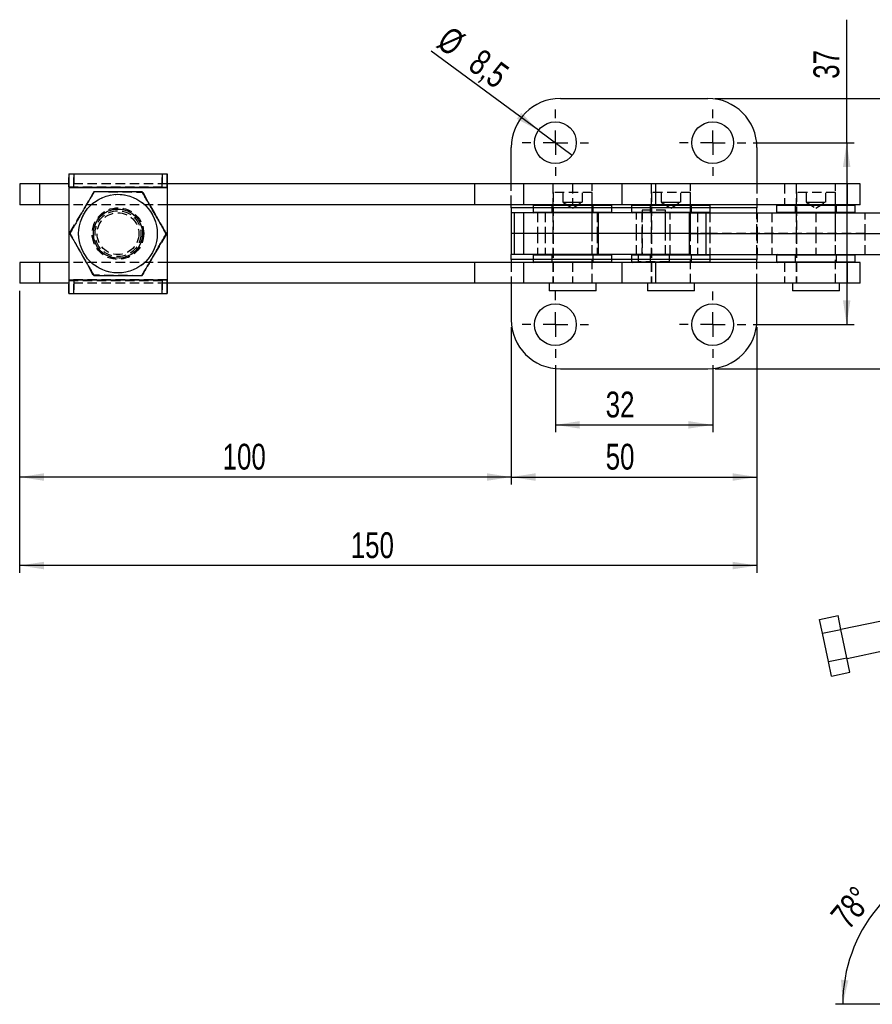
# Model space of a CAD drawing. Extents: x 44 to 619, y 29 to 390.
# Tile 1 of 13: x 84 to 257, y 29 to 230. Entities that reach past the tile are written whole.
import ezdxf

# ---------------------------------------------------------------- set-up
doc = ezdxf.new("R2010")
doc.units = 0
doc.header["$LTSCALE"] = 1.5
doc.linetypes.add('HIDDEN', pattern=[1.905, 1.27, -0.635])
doc.layers.get('0').update_dxf_attribs({"linetype": 'CONTINUOUS'})
doc.styles.add('SLDTEXTSTYLE0', font='TXT', dxfattribs={"width": 0.75})
doc.dimstyles.new('SLDDIMSTYLE2', dxfattribs={"dimtxt": 5.25, "dimasz": 4.953, "dimexe": 0, "dimexo": 0.0625, "dimgap": 1.3125, "dimtad": 1, "dimdec": 0, "dimrnd": 1e-09, "dimzin": 12, "dimtxsty": 'SLDTEXTSTYLE0', "dimsah": 1, "dimcen": 0.09, "dimazin": 3, "dimtfac": 1, "dimtofl": 0, "dimtmove": 0, "dimatfit": 3, "dimtolj": 1, "dimtzin": 12})
doc.dimstyles.new('SLDDIMSTYLE3', dxfattribs={"dimtxt": 5.25, "dimasz": 4.953, "dimexe": 0, "dimexo": 0.0625, "dimgap": 1.3125, "dimtad": 1, "dimdec": 3, "dimrnd": 1e-09, "dimzin": 12, "dimtxsty": 'SLDTEXTSTYLE0', "dimsah": 1, "dimcen": 0.09, "dimazin": 3, "dimtfac": 1, "dimtdec": 3, "dimtofl": 0, "dimtmove": 0, "dimatfit": 3, "dimtolj": 1, "dimtzin": 12})
doc.dimstyles.new('SLDDIMSTYLE4', dxfattribs={"dimtxt": 5.25, "dimasz": 4.953, "dimexe": 0, "dimexo": 0.0625, "dimgap": 1.3125, "dimtad": 1, "dimrnd": 1e-09, "dimzin": 12, "dimtxsty": 'SLDTEXTSTYLE0', "dimsah": 1, "dimcen": 0.09, "dimazin": 3, "dimtfac": 1, "dimtofl": 0, "dimtmove": 0, "dimatfit": 3, "dimtolj": 1, "dimtzin": 12})
doc.dimstyles.new('SLDDIMSTYLE5', dxfattribs={"dimtxt": 5.25, "dimasz": 4.953, "dimexe": 0, "dimexo": 0.0625, "dimgap": 1.3125, "dimtad": 1, "dimdec": 3, "dimrnd": 1e-09, "dimzin": 12, "dimtxsty": 'SLDTEXTSTYLE0', "dimblk1": 'NONE', "dimsah": 1, "dimcen": 0, "dimazin": 3, "dimtfac": 1, "dimtdec": 3, "dimtmove": 0, "dimatfit": 3, "dimtolj": 1, "dimtzin": 12})
doc.dimstyles.new('SLDDIMSTYLE6', dxfattribs={"dimtxt": 5.25, "dimasz": 4.953, "dimexe": 0, "dimexo": 0.0625, "dimgap": 1.3125, "dimtad": 1, "dimdec": 4, "dimlfac": 2.5, "dimzin": 12, "dimtxsty": 'SLDTEXTSTYLE0', "dimsah": 1, "dimcen": 0.09, "dimazin": 3, "dimtfac": 1, "dimtdec": 0, "dimtofl": 0, "dimtmove": 0, "dimatfit": 3, "dimtolj": 1, "dimtzin": 12})

# ---------------------------------------------------------------- blocks, each defined once
blk = doc.blocks.new('_D_3')
at = {"color": 179, "linetype": 'CONTINUOUS'}
for p, q in [((192.98, 159.3), (192.98, 145.66)), ((224.98, 159.3), (224.98, 145.66)), ((192.98, 147.16), (224.98, 147.16))]:
    blk.add_line(p, q, dxfattribs=at)
for points in [[(192.98, 147.16), (197.94, 146.4), (197.94, 147.93)], [(224.98, 147.16), (220.03, 147.93), (220.03, 146.4)]]:
    blk.add_solid(points, dxfattribs=at)
at = {"color": 179, "linetype": 'CONTINUOUS', "insert": (203.21, 153.93, -11.2), "char_height": 5.25, "attachment_point": 1, "style": 'SLDTEXTSTYLE0'}
blk.add_mtext('32', dxfattribs=at)
blk = doc.blocks.new('_D_4')
at = {"color": 179, "linetype": 'CONTINUOUS'}
for p, q in [((183.98, 167.05), (183.98, 135.05)), ((233.98, 167.05), (233.98, 135.05)), ((183.98, 136.55), (233.98, 136.55))]:
    blk.add_line(p, q, dxfattribs=at)
for points in [[(183.98, 136.55), (188.94, 135.79), (188.94, 137.32)], [(233.98, 136.55), (229.03, 137.32), (229.03, 135.79)]]:
    blk.add_solid(points, dxfattribs=at)
at = {"color": 179, "linetype": 'CONTINUOUS', "insert": (203.21, 143.32, -11.2), "char_height": 5.25, "attachment_point": 1, "style": 'SLDTEXTSTYLE0'}
blk.add_mtext('50', dxfattribs=at)
blk = doc.blocks.new('_D_5')
at = {"color": 179, "linetype": 'CONTINUOUS'}
for p, q in [((83.98, 174.45), (83.98, 117.05)), ((233.98, 167.05), (233.98, 117.05)), ((233.98, 118.55), (83.98, 118.55))]:
    blk.add_line(p, q, dxfattribs=at)
for points in [[(83.98, 118.55), (88.94, 117.79), (88.94, 119.32)], [(233.98, 118.55), (229.03, 119.32), (229.03, 117.79)]]:
    blk.add_solid(points, dxfattribs=at)
at = {"color": 179, "linetype": 'CONTINUOUS', "insert": (151.34, 125.32, -11.2), "char_height": 5.25, "attachment_point": 1, "style": 'SLDTEXTSTYLE0'}
blk.add_mtext('150', dxfattribs=at)
blk = doc.blocks.new('_D_6')
at = {"color": 179, "linetype": 'CONTINUOUS'}
for p, q in [((83.98, 174.45), (83.98, 135.05)), ((183.98, 167.05), (183.98, 135.05)), ((183.98, 136.55), (83.98, 136.55))]:
    blk.add_line(p, q, dxfattribs=at)
for points in [[(83.98, 136.55), (88.94, 135.79), (88.94, 137.32)], [(183.98, 136.55), (179.03, 137.32), (179.03, 135.79)]]:
    blk.add_solid(points, dxfattribs=at)
at = {"color": 179, "linetype": 'CONTINUOUS', "insert": (125.28, 143.32, -11.2), "char_height": 5.25, "attachment_point": 1, "style": 'SLDTEXTSTYLE0'}
blk.add_mtext('100', dxfattribs=at)
blk = doc.blocks.new('_D_7')
at = {"color": 179, "linetype": 'CONTINUOUS'}
for p, q in [((266.23, 213.55), (266.23, 229.57)), ((225.48, 213.55), (267.73, 213.55)), ((266.23, 213.55), (266.23, 158.55)), ((225.48, 158.55), (267.73, 158.55))]:
    blk.add_line(p, q, dxfattribs=at)
for points in [[(266.23, 213.55), (265.47, 208.6), (266.99, 208.6)], [(266.23, 158.55), (266.99, 163.51), (265.47, 163.51)]]:
    blk.add_solid(points, dxfattribs=at)
at = {"color": 179, "linetype": 'CONTINUOUS', "insert": (259.46, 217.54, -11.2), "char_height": 5.25, "attachment_point": 1, "rotation": 90, "style": 'SLDTEXTSTYLE0'}
blk.add_mtext('55', dxfattribs=at)
blk = doc.blocks.new('_D_8')
at = {"color": 179, "linetype": 'CONTINUOUS'}
for p, q in [((252.24, 204.55), (252.24, 229.57)), ((233.23, 204.55), (253.74, 204.55)), ((252.24, 204.55), (252.24, 167.55)), ((233.23, 167.55), (253.74, 167.55))]:
    blk.add_line(p, q, dxfattribs=at)
for points in [[(252.24, 204.55), (251.48, 199.6), (253, 199.6)], [(252.24, 167.55), (253, 172.51), (251.48, 172.51)]]:
    blk.add_solid(points, dxfattribs=at)
at = {"color": 179, "linetype": 'CONTINUOUS', "insert": (245.47, 217.54, -11.2), "char_height": 5.25, "attachment_point": 1, "rotation": 90, "style": 'SLDTEXTSTYLE0'}
blk.add_mtext('37', dxfattribs=at)
blk = doc.blocks.new('_D_9')
at = {"color": 179, "linetype": 'CONTINUOUS'}
for q in [(167.68, 223.14), (196.41, 202.04)]:
    blk.add_line((189.56, 207.07), q, dxfattribs=at)
blk.add_solid([(189.56, 207.07), (186.02, 210.62), (185.12, 209.39)], dxfattribs=at)
at = {"color": 179, "linetype": 'CONTINUOUS', "char_height": 5.25, "attachment_point": 1, "rotation": 323.6991, "style": 'SLDTEXTSTYLE0'}
for s, insert in [('%%c', (171.64, 228.53, -11.2)), ('8,5', (178.07, 223.91, -11.2))]:
    blk.add_mtext(s, dxfattribs=dict(at, insert=insert))
blk = doc.blocks.new('_NONE')
blk = doc.blocks.new('SW_CENTERMARKSYMBOL_5')
at = {"color": 0, "linetype": 'CONTINUOUS'}
for p, q in [((0, 5), (0, 6.75)), ((0, 0), (0, 2.5)), ((-5, 0), (-6.75, 0)), ((0, 0), (-2.5, 0)), ((0, 0), (0, -2.5)), ((0, 0), (2.5, 0)), ((5, 0), (6.75, 0)), ((0, -5), (0, -6.75))]:
    blk.add_line(p, q, dxfattribs=at)
blk = doc.blocks.new('SW_CENTERMARKSYMBOL_6')
at = {"color": 0, "linetype": 'CONTINUOUS'}
for p, q in [((0, 5), (0, 6.75)), ((0, 0), (0, 2.5)), ((-5, 0), (-6.75, 0)), ((0, 0), (-2.5, 0)), ((0, 0), (0, -2.5)), ((0, 0), (2.5, 0)), ((5, 0), (6.75, 0)), ((0, -5), (0, -6.75)), ((0, -32), (0, -30.25)), ((0, -37), (0, -34.5)), ((-5, -37), (-6.75, -37)), ((0, -37), (-2.5, -37)), ((0, -37), (0, -39.5)), ((0, -37), (2.5, -37)), ((5, -37), (6.75, -37)), ((0, -42), (0, -43.75))]:
    blk.add_line(p, q, dxfattribs=at)
blk = doc.blocks.new('SW_CENTERMARKSYMBOL_7')
at = {"color": 0, "linetype": 'CONTINUOUS'}
for p, q in [((0, 5), (0, 6.75)), ((0, 0), (0, 2.5)), ((-5, 0), (-6.75, 0)), ((0, 0), (-2.5, 0)), ((0, 0), (0, -2.5)), ((0, 0), (2.5, 0)), ((5, 0), (6.75, 0)), ((0, -5), (0, -6.75))]:
    blk.add_line(p, q, dxfattribs=at)
blk = doc.blocks.new('_D_10')
at = {"color": 179, "linetype": 'CONTINUOUS'}
blk.add_line((274.61, 29.32), (249.94, 29.32), dxfattribs=at)
blk.add_arc((282.18, 29.32), 30.74, 101.8498, 180, dxfattribs=at)
for points in [[(275.87, 59.41), (270.9, 58.74), (271.33, 57.27)], [(251.44, 29.32), (252.59, 34.2), (251.08, 34.32)]]:
    blk.add_solid(points, dxfattribs=at)
at = {"color": 179, "linetype": 'CONTINUOUS', "insert": (248.62, 47.64, 0.06), "char_height": 5.25, "attachment_point": 1, "rotation": 50.1862, "style": 'SLDTEXTSTYLE0'}
blk.add_mtext('78°', dxfattribs=at)

msp = doc.modelspace()

# ---------------------------------------------------------------- linework, layer by layer
at = {"color": 7, "linetype": 'CONTINUOUS'}
for p, q in [((193.984372, 213.55392), (223.984371, 213.55392)), ((183.984371, 196.153659), (183.984371, 203.553921)), ((233.984372, 203.553921), (233.984372, 196.153659)), ((93.98469, 198.20366), (113.984693, 198.20366)), ((113.984753, 198.20366), (113.984693, 198.20366)), ((113.984693, 198.20366), (113.984976, 198.20366)), ((113.984753, 196.153659), (113.984753, 198.20366)), ((113.984976, 198.20366), (113.985036, 198.20366)), ((83.984692, 196.153659), (83.984692, 191.90366)), ((87.984692, 196.153659), (83.984692, 196.153659)), ((87.984692, 196.153659), (87.984692, 191.90366)), ((93.984653, 196.153659), (87.984692, 196.153659)), ((93.984645, 195.45366), (113.984648, 195.45366)), ((93.984645, 195.45366), (93.984645, 176.65366)), ((113.984693, 195.45366), (113.984648, 195.45366)), ((113.984648, 195.45366), (113.984648, 176.65366)), ((176.484689, 196.153659), (113.984693, 196.153659)), ((113.984693, 195.45366), (113.984693, 176.65366)), ((176.484689, 196.153659), (176.484689, 191.90366)), ((186.484533, 196.153659), (176.484689, 196.153659)), ((186.484412, 196.153659), (186.484412, 191.90366)), ((206.484411, 196.153659), (186.484412, 196.153659)), ((206.484411, 196.153659), (206.484411, 191.90366)), ((206.48478, 196.153659), (206.484411, 196.153659)), ((206.48478, 196.153659), (206.48478, 191.90366)), ((206.485018, 196.153659), (206.48478, 196.153659)), ((206.485018, 196.153659), (206.485018, 191.90366)), ((213.323028, 196.153659), (206.485018, 196.153659)), ((213.323028, 196.153659), (213.323028, 191.90366)), ((252.369892, 196.153659), (213.323028, 196.153659)), ((252.369892, 196.153659), (252.369892, 191.90366)), ((254.984372, 196.153659), (252.369892, 196.153659)), ((254.984372, 191.90366), (254.984372, 196.153659)), ((87.984692, 191.90366), (83.984692, 191.90366)), ((93.984645, 191.90366), (87.984692, 191.90366)), ((103.984524, 191.05366), (103.984323, 191.05366)), ((176.484689, 191.90366), (113.984693, 191.90366)), ((113.985036, 191.90366), (113.985036, 180.20366)), ((113.98508, 191.90366), (113.98508, 180.20366)), ((186.484533, 191.90366), (176.484689, 191.90366)), ((183.984371, 191.30366), (183.984371, 191.90366)), ((183.984371, 191.30366), (183.984371, 190.30366)), ((183.984371, 190.30366), (183.984371, 186.05366)), ((184.589746, 190.30366), (183.984371, 190.30366)), ((184.589746, 190.30366), (184.589746, 186.05366)), ((186.501533, 190.30366), (184.589746, 190.30366)), ((206.484411, 191.90366), (186.484412, 191.90366)), ((186.501533, 190.30366), (186.501533, 186.05366)), ((201.662171, 190.30366), (186.501533, 190.30366)), ((188.634411, 191.90366), (188.484412, 191.75366)), ((188.484412, 191.75366), (188.484412, 190.45366)), ((204.484411, 191.75366), (188.484412, 191.75366)), ((188.484412, 190.45366), (188.634411, 190.30366)), ((188.484412, 190.45366), (204.484411, 190.45366)), ((201.662171, 190.30366), (201.662171, 186.05366)), ((220.177102, 190.30366), (201.662171, 190.30366)), ((204.484411, 191.75366), (204.334411, 191.90366)), ((204.334411, 190.30366), (204.484411, 190.45366)), ((204.484874, 191.75366), (204.334874, 191.90366)), ((204.334874, 190.30366), (204.484874, 190.45366)), ((204.484411, 190.45366), (204.484411, 191.75366)), ((204.484874, 190.45366), (204.484874, 191.75366)), ((206.48478, 191.90366), (206.484411, 191.90366)), ((206.485018, 191.90366), (206.48478, 191.90366)), ((213.323028, 191.90366), (206.485018, 191.90366)), ((208.632972, 191.90366), (208.482972, 191.75366)), ((208.482972, 191.75366), (208.482972, 190.45366)), ((224.482971, 191.75366), (208.482972, 191.75366)), ((208.482972, 190.45366), (208.632972, 190.30366)), ((208.482972, 190.45366), (224.482971, 190.45366)), ((252.369892, 191.90366), (213.323028, 191.90366)), ((220.177102, 190.30366), (220.177102, 186.05366)), ((220.177102, 190.30366), (223.599335, 190.30366)), ((223.599335, 190.30366), (223.599335, 186.05366)), ((223.599335, 190.30366), (264.486574, 190.30366)), ((224.482971, 191.75366), (224.332972, 191.90366)), ((224.332972, 190.30366), (224.482971, 190.45366)), ((224.482971, 190.45366), (224.482971, 191.75366)), ((233.984372, 191.90366), (233.984372, 191.30366)), ((233.984372, 190.314428), (233.984372, 191.30366)), ((238.134371, 191.90366), (237.984371, 191.75366)), ((237.984371, 191.75366), (237.984371, 190.45366)), ((253.984373, 191.75366), (237.984371, 191.75366)), ((237.984371, 190.45366), (238.134371, 190.30366)), ((237.984371, 190.45366), (253.984373, 190.45366)), ((254.984372, 191.90366), (252.369892, 191.90366)), ((253.984373, 191.75366), (253.834371, 191.90366)), ((253.834371, 190.30366), (253.984373, 190.45366)), ((253.984373, 190.45366), (253.984373, 191.75366)), ((113.799494, 186.05366), (113.799583, 186.05366)), ((184.589746, 186.05366), (183.984371, 186.05366)), ((183.984371, 186.05366), (183.984371, 181.80366)), ((186.501533, 186.05366), (184.589746, 186.05366)), ((184.589746, 186.05366), (184.589746, 181.80366)), ((186.501533, 186.05366), (186.501533, 181.80366)), ((201.662171, 186.05366), (186.501533, 186.05366)), ((220.177102, 186.05366), (201.662171, 186.05366)), ((201.662171, 186.05366), (201.662171, 181.80366)), ((220.177102, 186.05366), (223.599335, 186.05366)), ((220.177102, 186.05366), (220.177102, 181.80366)), ((223.599335, 186.05366), (264.358554, 186.05366)), ((223.599335, 186.05366), (223.599335, 181.80366)), ((103.984323, 181.05366), (103.984524, 181.05366)), ((184.589746, 181.80366), (183.984371, 181.80366)), ((183.984371, 180.80366), (183.984371, 181.80366)), ((183.984371, 180.80366), (183.984371, 180.20366)), ((186.501533, 181.80366), (184.589746, 181.80366)), ((201.662171, 181.80366), (186.501533, 181.80366)), ((188.634411, 181.80366), (188.484412, 181.65366)), ((188.484412, 181.65366), (188.484412, 180.35366)), ((204.484411, 181.65366), (188.484412, 181.65366)), ((188.484412, 180.35366), (188.634411, 180.20366)), ((188.484412, 180.35366), (204.484411, 180.35366)), ((220.177102, 181.80366), (201.662171, 181.80366)), ((204.484411, 181.65366), (204.334411, 181.80366)), ((204.334411, 180.20366), (204.484411, 180.35366)), ((204.484874, 181.65366), (204.334874, 181.80366)), ((204.334874, 180.20366), (204.484874, 180.35366)), ((204.484411, 180.35366), (204.484411, 181.65366)), ((204.484874, 180.35366), (204.484874, 181.65366)), ((208.632972, 181.80366), (208.482972, 181.65366)), ((208.482972, 181.65366), (208.482972, 180.35366)), ((224.482971, 181.65366), (208.482972, 181.65366)), ((208.482972, 180.35366), (208.632972, 180.20366)), ((208.482972, 180.35366), (224.482971, 180.35366)), ((220.177102, 181.80366), (223.599335, 181.80366)), ((223.599335, 181.80366), (264.484212, 181.80366)), ((224.482971, 181.65366), (224.332972, 181.80366)), ((224.332972, 180.20366), (224.482971, 180.35366)), ((224.482971, 180.35366), (224.482971, 181.65366)), ((233.984372, 181.792892), (233.984372, 180.80366)), ((233.984372, 180.20366), (233.984372, 180.80366)), ((238.134371, 181.80366), (237.984371, 181.65366)), ((237.984371, 181.65366), (237.984371, 180.35366)), ((253.984373, 181.65366), (237.984371, 181.65366)), ((237.984371, 180.35366), (238.134371, 180.20366)), ((237.984371, 180.35366), (253.984373, 180.35366)), ((253.984373, 181.65366), (253.834371, 181.80366)), ((253.834371, 180.20366), (253.984373, 180.35366)), ((253.984373, 180.35366), (253.984373, 181.65366)), ((83.984692, 180.20366), (83.984692, 175.95366)), ((87.984692, 180.20366), (83.984692, 180.20366)), ((87.984692, 180.20366), (87.984692, 175.95366)), ((93.984645, 180.20366), (87.984692, 180.20366)), ((176.484689, 180.20366), (113.984693, 180.20366)), ((176.484689, 180.20366), (176.484689, 175.95366)), ((186.484533, 180.20366), (176.484689, 180.20366)), ((186.484412, 180.20366), (186.484412, 175.95366)), ((206.484411, 180.20366), (186.484412, 180.20366)), ((206.484411, 180.20366), (206.484411, 175.95366)), ((206.48478, 180.20366), (206.484411, 180.20366)), ((206.48478, 180.20366), (206.48478, 175.95366)), ((206.485018, 180.20366), (206.48478, 180.20366)), ((206.485018, 180.20366), (206.485018, 175.95366)), ((213.323028, 180.20366), (206.485018, 180.20366)), ((213.323028, 180.20366), (213.323028, 175.95366)), ((252.369892, 180.20366), (213.323028, 180.20366)), ((252.369892, 180.20366), (252.369892, 175.95366)), ((254.984372, 180.20366), (252.369892, 180.20366)), ((254.984372, 175.95366), (254.984372, 180.20366)), ((93.984645, 176.65366), (113.984648, 176.65366)), ((113.984648, 176.65366), (113.984693, 176.65366)), ((87.984692, 175.95366), (83.984692, 175.95366)), ((93.984653, 175.95366), (87.984692, 175.95366)), ((176.484689, 175.95366), (113.984693, 175.95366)), ((113.984753, 173.90366), (113.984753, 175.95366)), ((186.484533, 175.95366), (176.484689, 175.95366)), ((183.984371, 175.95366), (183.984371, 168.553399)), ((206.484411, 175.95366), (186.484412, 175.95366)), ((191.721911, 175.95366), (191.721911, 174.45366)), ((201.246911, 174.45366), (191.721911, 174.45366)), ((201.246911, 174.45366), (201.246911, 175.95366)), ((201.247374, 174.45366), (201.247374, 175.95366)), ((206.48478, 175.95366), (206.484411, 175.95366)), ((206.485018, 175.95366), (206.48478, 175.95366)), ((213.323028, 175.95366), (206.485018, 175.95366)), ((211.720471, 175.95366), (211.720471, 174.45366)), ((221.245472, 174.45366), (211.720471, 174.45366)), ((252.369892, 175.95366), (213.323028, 175.95366)), ((221.245472, 174.45366), (221.245472, 175.95366)), ((233.984372, 168.553399), (233.984372, 175.95366)), ((241.221871, 175.95366), (241.221871, 174.45366)), ((250.746872, 174.45366), (241.221871, 174.45366)), ((250.746872, 174.45366), (250.746872, 175.95366)), ((254.984372, 175.95366), (252.369892, 175.95366)), ((93.98469, 173.90366), (113.984693, 173.90366)), ((113.984693, 173.90366), (113.984753, 173.90366)), ((113.984976, 173.90366), (113.984753, 173.90366)), ((113.985036, 173.90366), (113.984976, 173.90366)), ((193.984372, 158.553399), (223.984371, 158.553399)), ((246.72282, 107.582772), (250.480988, 108.371301)), ((251.070095, 105.563587), (250.480988, 108.371301)), ((247.311926, 104.775057), (246.72282, 107.582772)), ((259.295084, 107.269427), (251.074091, 105.544521)), ((247.311926, 104.775057), (251.070095, 105.563587)), ((248.521071, 99.012211), (247.311926, 104.775057)), ((252.279239, 99.80074), (251.070095, 105.563587)), ((252.306168, 99.672383), (260.527161, 101.397289)), ((248.521071, 99.012211), (252.279239, 99.80074)), ((249.141108, 96.057078), (248.521071, 99.012211)), ((252.899276, 96.845607), (252.279239, 99.80074)), ((249.141108, 96.057078), (252.899276, 96.845607))]:
    msp.add_line(p, q, dxfattribs=at)
at = {"color": 7, "linetype": 'HIDDEN'}
for p, q in [((93.98469, 195.553659), (93.98469, 198.20366)), ((93.984749, 198.20366), (93.984749, 195.553659)), ((93.984973, 195.553659), (93.984973, 198.20366)), ((93.985032, 198.20366), (93.985032, 195.553659)), ((94.984766, 195.553659), (94.984766, 198.20366)), ((94.98496, 198.20366), (94.98496, 195.553659)), ((112.984766, 198.20366), (112.984766, 195.553659)), ((112.984959, 195.553659), (112.984959, 198.20366)), ((83.985035, 196.153659), (83.985035, 191.90366)), ((87.985035, 196.153659), (87.985035, 191.90366)), ((93.984645, 195.45366), (93.98469, 195.45366)), ((113.984693, 196.153659), (93.984653, 196.153659)), ((93.98469, 195.553659), (113.984693, 195.553659)), ((93.98469, 195.553659), (93.98469, 195.45366)), ((93.98469, 195.45366), (113.984693, 195.45366)), ((93.98469, 195.45366), (93.98469, 176.65366)), ((93.985032, 195.553659), (93.985032, 195.45366)), ((113.985036, 195.45366), (93.985032, 195.45366)), ((93.985032, 195.45366), (93.985032, 176.65366)), ((93.985032, 195.45366), (93.985077, 195.45366)), ((113.98508, 195.45366), (93.985077, 195.45366)), ((93.985077, 195.45366), (93.985077, 176.65366)), ((94.171543, 186.198607), (99.204008, 194.625206)), ((94.17164, 186.198607), (99.204112, 194.625206)), ((99.204008, 194.625206), (109.017898, 194.480259)), ((99.204112, 194.625206), (109.017994, 194.480259)), ((109.017994, 194.480259), (109.017898, 194.480259)), ((109.017898, 194.480259), (113.799308, 185.908712)), ((109.017994, 194.480259), (113.799412, 185.908712)), ((113.984693, 196.153659), (113.984693, 195.553659)), ((113.984693, 195.553659), (113.984693, 195.45366)), ((113.984753, 195.553659), (113.984693, 195.553659)), ((113.984753, 195.553659), (113.984753, 196.153659)), ((113.984976, 195.553659), (113.984753, 195.553659)), ((113.984976, 196.153659), (113.984976, 195.553659)), ((113.984976, 195.553659), (113.985036, 195.553659)), ((113.985036, 195.553659), (113.985036, 196.153659)), ((113.985036, 195.553659), (113.985036, 195.45366)), ((113.98508, 195.45366), (113.985036, 195.45366)), ((113.985036, 195.45366), (113.985036, 191.90366)), ((113.98508, 195.45366), (113.98508, 191.90366)), ((183.984371, 191.90366), (183.984371, 196.153659)), ((186.484533, 196.153659), (186.484533, 191.90366)), ((192.484411, 196.153659), (192.484411, 191.90366)), ((192.484874, 196.153659), (192.484874, 191.90366)), ((200.453161, 194.453659), (192.515662, 194.453659)), ((192.515662, 194.453659), (192.515662, 175.95366)), ((192.516124, 194.453659), (192.516124, 175.95366)), ((194.484411, 194.453659), (194.484411, 192.45366)), ((194.484874, 194.453659), (194.484874, 192.45366)), ((196.485036, 196.153659), (196.485036, 191.90366)), ((198.484412, 192.45366), (198.484412, 194.453659)), ((198.484874, 192.45366), (198.484874, 194.453659)), ((200.453161, 175.95366), (200.453161, 194.453659)), ((200.453624, 175.95366), (200.453624, 194.453659)), ((200.484411, 191.90366), (200.484411, 196.153659)), ((200.484874, 191.90366), (200.484874, 196.153659)), ((206.484879, 196.153659), (206.484879, 191.90366)), ((212.482972, 196.153659), (212.482972, 191.90366)), ((220.451721, 194.453659), (212.514222, 194.453659)), ((212.514222, 194.453659), (212.514222, 175.95366)), ((214.482972, 194.453659), (214.482972, 192.45366)), ((218.482971, 192.45366), (218.482971, 194.453659)), ((220.451721, 175.95366), (220.451721, 194.453659)), ((220.482972, 191.90366), (220.482972, 196.153659)), ((233.984372, 196.153659), (233.984372, 191.90366)), ((239.598852, 196.153659), (239.598852, 191.90366)), ((241.984371, 196.153659), (241.984371, 191.90366)), ((249.953121, 194.453659), (242.015623, 194.453659)), ((242.015623, 194.453659), (242.015623, 175.95366)), ((243.984372, 194.453659), (243.984372, 192.45366)), ((247.984372, 192.45366), (247.984372, 194.453659)), ((249.953121, 175.95366), (249.953121, 194.453659)), ((249.984373, 191.90366), (249.984373, 196.153659)), ((194.484411, 192.45366), (196.484411, 192.45366)), ((194.484411, 192.45366), (196.484411, 191.251939)), ((194.484874, 192.45366), (196.484874, 191.251939)), ((196.484411, 192.45366), (198.484412, 192.45366)), ((196.484411, 191.251939), (198.484412, 192.45366)), ((196.484874, 191.251939), (198.484874, 192.45366)), ((198.484412, 192.45366), (198.484874, 192.45366)), ((214.482972, 192.45366), (216.482972, 192.45366)), ((214.482972, 192.45366), (216.482972, 191.251939)), ((216.482972, 192.45366), (218.482971, 192.45366)), ((216.482972, 191.251939), (218.482971, 192.45366)), ((243.984372, 192.45366), (245.984372, 192.45366)), ((243.984372, 192.45366), (245.984372, 191.251939)), ((245.984372, 192.45366), (247.984372, 192.45366)), ((245.984372, 191.251939), (247.984372, 192.45366)), ((113.984693, 191.90366), (93.984645, 191.90366)), ((103.985425, 191.05366), (103.984524, 191.05366)), ((103.984643, 190.30366), (103.984524, 190.30366)), ((103.984688, 191.30366), (103.98465, 191.30366)), ((103.985075, 191.30366), (103.985038, 191.30366)), ((103.985202, 190.30366), (103.985083, 190.30366)), ((233.984372, 191.30366), (183.984371, 191.30366)), ((204.484874, 191.30366), (188.484412, 191.30366)), ((188.634874, 191.90366), (188.484874, 191.75366)), ((188.484874, 191.75366), (188.484874, 190.45366)), ((188.484874, 190.45366), (188.634874, 190.30366)), ((189.340895, 190.30366), (189.340895, 186.05366)), ((190.906368, 190.30366), (190.906368, 186.05366)), ((192.134412, 191.90366), (192.284411, 191.75366)), ((192.284411, 190.45366), (192.134412, 190.30366)), ((192.134874, 191.90366), (192.284875, 191.75366)), ((192.284875, 190.45366), (192.134874, 190.30366)), ((192.284411, 191.75366), (192.284411, 190.45366)), ((192.284875, 191.75366), (192.284875, 190.45366)), ((192.484411, 190.30366), (192.484411, 186.05366)), ((192.484874, 190.30366), (192.484874, 186.05366)), ((200.484411, 186.05366), (200.484411, 190.30366)), ((200.484874, 186.05366), (200.484874, 190.30366)), ((200.684412, 191.75366), (200.834411, 191.90366)), ((200.684412, 190.45366), (200.684412, 191.75366)), ((200.834411, 190.30366), (200.684412, 190.45366)), ((200.684874, 191.75366), (200.834874, 191.90366)), ((200.684874, 190.45366), (200.684874, 191.75366)), ((200.834874, 190.30366), (200.684874, 190.45366)), ((201.491738, 190.30366), (201.491738, 186.05366)), ((224.482971, 191.30366), (208.482972, 191.30366)), ((209.477285, 186.05366), (209.477285, 190.30366)), ((210.584371, 190.30366), (210.584371, 186.05366)), ((215.365621, 190.80366), (210.603122, 190.80366)), ((210.603122, 190.80366), (210.603122, 181.80366)), ((212.132971, 191.90366), (212.282971, 191.75366)), ((212.282971, 190.45366), (212.132971, 190.30366)), ((212.282971, 191.75366), (212.282971, 190.45366)), ((212.482972, 190.30366), (212.482972, 186.05366)), ((215.365621, 181.80366), (215.365621, 190.80366)), ((215.384371, 186.05366), (215.384371, 190.30366)), ((216.321752, 186.05366), (216.321752, 190.30366)), ((220.482972, 186.05366), (220.482972, 190.30366)), ((220.682971, 191.75366), (220.832971, 191.90366)), ((220.682971, 190.45366), (220.682971, 191.75366)), ((220.832971, 190.30366), (220.682971, 190.45366)), ((221.878438, 190.30366), (221.878438, 186.05366)), ((224.381871, 190.30366), (224.381871, 186.05366)), ((233.984372, 186.110189), (233.984372, 190.314428)), ((234.019693, 190.30366), (234.019693, 186.05366)), ((236.984372, 190.30366), (236.984372, 186.05366)), ((241.634373, 191.90366), (241.784372, 191.75366)), ((241.784372, 190.45366), (241.634373, 190.30366)), ((241.784372, 191.75366), (241.784372, 190.45366)), ((241.984371, 190.30366), (241.984371, 186.05366)), ((245.984372, 190.30366), (245.984372, 186.05366)), ((249.984373, 186.05366), (249.984373, 190.30366)), ((250.184372, 191.75366), (250.334371, 191.90366)), ((250.184372, 190.45366), (250.184372, 191.75366)), ((250.334371, 190.30366), (250.184372, 190.45366)), ((255.98437, 186.05366), (255.98437, 190.30366)), ((94.169583, 186.05366), (94.16968, 186.05366)), ((94.170142, 186.05366), (94.170232, 186.05366)), ((98.952953, 177.627061), (94.171543, 186.198607)), ((94.17164, 186.198607), (94.171543, 186.198607)), ((98.953057, 177.627061), (94.17164, 186.198607)), ((113.799308, 185.908712), (108.766835, 177.482113)), ((113.799412, 185.908712), (108.76694, 177.482113)), ((113.799412, 185.908712), (113.799308, 185.908712)), ((113.800045, 186.05366), (113.800142, 186.05366)), ((189.340895, 186.05366), (189.340895, 181.80366)), ((190.906368, 186.05366), (190.906368, 181.80366)), ((192.484411, 186.05366), (192.484411, 181.80366)), ((192.484874, 186.05366), (192.484874, 181.80366)), ((200.484411, 181.80366), (200.484411, 186.05366)), ((200.484874, 181.80366), (200.484874, 186.05366)), ((201.491738, 186.05366), (201.491738, 181.80366)), ((209.477285, 181.80366), (209.477285, 186.05366)), ((210.584371, 186.05366), (210.584371, 181.80366)), ((212.482972, 186.05366), (212.482972, 181.80366)), ((215.384371, 181.80366), (215.384371, 186.05366)), ((216.321752, 181.80366), (216.321752, 186.05366)), ((221.878438, 186.05366), (220.177102, 186.05366)), ((220.482972, 181.80366), (220.482972, 186.05366)), ((224.381871, 186.05366), (221.878438, 186.05366)), ((221.878438, 186.05366), (221.878438, 181.80366)), ((245.984372, 186.05366), (224.381871, 186.05366)), ((224.381871, 186.05366), (224.381871, 181.80366)), ((233.984372, 181.792892), (233.984372, 185.99713)), ((234.019693, 186.05366), (234.019693, 181.80366)), ((236.984372, 186.05366), (236.984372, 181.80366)), ((241.984371, 186.05366), (241.984371, 181.80366)), ((255.98437, 186.05366), (245.984372, 186.05366)), ((245.984372, 186.05366), (245.984372, 181.80366)), ((249.984373, 181.80366), (249.984373, 186.05366)), ((255.98437, 181.80366), (255.98437, 186.05366)), ((103.984524, 181.80366), (103.984643, 181.80366)), ((103.984524, 181.05366), (103.985425, 181.05366)), ((103.98465, 180.80366), (103.984688, 180.80366)), ((103.985038, 180.80366), (103.985075, 180.80366)), ((103.985083, 181.80366), (103.985202, 181.80366)), ((233.984372, 180.80366), (183.984371, 180.80366)), ((204.484874, 180.80366), (188.484412, 180.80366)), ((188.634874, 181.80366), (188.484874, 181.65366)), ((188.484874, 181.65366), (188.484874, 180.35366)), ((188.484874, 180.35366), (188.634874, 180.20366)), ((192.134412, 181.80366), (192.284411, 181.65366)), ((192.284411, 180.35366), (192.134412, 180.20366)), ((192.134874, 181.80366), (192.284875, 181.65366)), ((192.284875, 180.35366), (192.134874, 180.20366)), ((192.284411, 181.65366), (192.284411, 180.35366)), ((192.284875, 181.65366), (192.284875, 180.35366)), ((200.684412, 181.65366), (200.834411, 181.80366)), ((200.684412, 180.35366), (200.684412, 181.65366)), ((200.834411, 180.20366), (200.684412, 180.35366)), ((200.684874, 181.65366), (200.834874, 181.80366)), ((200.684874, 180.35366), (200.684874, 181.65366)), ((200.834874, 180.20366), (200.684874, 180.35366)), ((224.482971, 180.80366), (208.482972, 180.80366)), ((209.809371, 181.80366), (209.809371, 180.30366)), ((216.159371, 180.30366), (209.809371, 180.30366)), ((212.132971, 181.80366), (212.282971, 181.65366)), ((212.282971, 180.35366), (212.132971, 180.20366)), ((212.282971, 181.65366), (212.282971, 180.35366)), ((216.159371, 180.30366), (216.159371, 181.80366)), ((220.682971, 181.65366), (220.832971, 181.80366)), ((220.682971, 180.35366), (220.682971, 181.65366)), ((220.832971, 180.20366), (220.682971, 180.35366)), ((241.634373, 181.80366), (241.784372, 181.65366)), ((241.784372, 180.35366), (241.634373, 180.20366)), ((241.784372, 181.65366), (241.784372, 180.35366)), ((250.184372, 181.65366), (250.334371, 181.80366)), ((250.184372, 180.35366), (250.184372, 181.65366)), ((250.334371, 180.20366), (250.184372, 180.35366)), ((83.985035, 180.20366), (83.985035, 175.95366)), ((87.985035, 180.20366), (87.985035, 175.95366)), ((113.984693, 180.20366), (93.984645, 180.20366)), ((113.985036, 180.20366), (113.985036, 176.65366)), ((113.98508, 180.20366), (113.98508, 176.65366)), ((183.984371, 180.20366), (183.984371, 175.95366)), ((186.484533, 180.20366), (186.484533, 175.95366)), ((192.484411, 180.20366), (192.484411, 175.95366)), ((192.484874, 180.20366), (192.484874, 175.95366)), ((196.485036, 180.20366), (196.485036, 175.95366)), ((200.484411, 175.95366), (200.484411, 180.20366)), ((200.484874, 175.95366), (200.484874, 180.20366)), ((206.484879, 180.20366), (206.484879, 175.95366)), ((212.482972, 180.20366), (212.482972, 175.95366)), ((220.482972, 175.95366), (220.482972, 180.20366)), ((233.984372, 175.95366), (233.984372, 180.20366)), ((239.598852, 180.20366), (239.598852, 175.95366)), ((241.984371, 180.20366), (241.984371, 175.95366)), ((249.984373, 175.95366), (249.984373, 180.20366)), ((93.98469, 176.65366), (93.984645, 176.65366)), ((93.98469, 176.65366), (113.984693, 176.65366)), ((93.98469, 176.65366), (93.98469, 176.55366)), ((93.98469, 176.55366), (113.984693, 176.55366)), ((93.98469, 173.90366), (93.98469, 176.55366)), ((93.984749, 176.55366), (93.984749, 173.90366)), ((93.984973, 173.90366), (93.984973, 176.55366)), ((113.985036, 176.65366), (93.985032, 176.65366)), ((93.985032, 176.65366), (93.985032, 176.55366)), ((93.985077, 176.65366), (93.985032, 176.65366)), ((93.985032, 176.55366), (93.985032, 173.90366)), ((113.98508, 176.65366), (93.985077, 176.65366)), ((94.984766, 173.90366), (94.984766, 176.55366)), ((94.98496, 176.55366), (94.98496, 173.90366)), ((108.766835, 177.482113), (98.952953, 177.627061)), ((98.953057, 177.627061), (98.952953, 177.627061)), ((108.76694, 177.482113), (98.953057, 177.627061)), ((112.984766, 176.55366), (112.984766, 173.90366)), ((112.984959, 173.90366), (112.984959, 176.55366)), ((113.984693, 176.65366), (113.984693, 176.55366)), ((113.984693, 176.55366), (113.984753, 176.55366)), ((113.984693, 176.55366), (113.984976, 176.55366)), ((113.984693, 176.55366), (113.984693, 175.95366)), ((113.984753, 175.95366), (113.984753, 176.55366)), ((113.985036, 176.55366), (113.984976, 176.55366)), ((113.984976, 176.55366), (113.984976, 175.95366)), ((113.985036, 176.65366), (113.985036, 176.55366)), ((113.985036, 176.65366), (113.98508, 176.65366)), ((113.985036, 175.95366), (113.985036, 176.55366)), ((113.984693, 175.95366), (93.984653, 175.95366)), ((191.722375, 175.95366), (191.722375, 174.45366))]:
    msp.add_line(p, q, dxfattribs=at)
at = {"color": 8, "linetype": 'CONTINUOUS'}
for p, q in [((113.984693, 198.20366), (113.984693, 196.153659)), ((113.984976, 198.20366), (113.984976, 196.153659)), ((113.985036, 196.153659), (113.985036, 198.20366)), ((188.484412, 191.30366), (183.984371, 191.30366)), ((208.482972, 191.30366), (204.484874, 191.30366)), ((233.984372, 191.30366), (224.482971, 191.30366)), ((188.484412, 180.80366), (183.984371, 180.80366)), ((208.482972, 180.80366), (204.484874, 180.80366)), ((233.984372, 180.80366), (224.482971, 180.80366)), ((113.984693, 175.95366), (113.984693, 173.90366)), ((113.984976, 175.95366), (113.984976, 173.90366)), ((113.985036, 173.90366), (113.985036, 175.95366))]:
    msp.add_line(p, q, dxfattribs=at)
at = {"color": 7, "linetype": 'CONTINUOUS', "flags": 128}
for points in [[(93.98469, 198.20366), (93.984682, 198.150819), (93.984675, 197.994328), (93.984667, 197.740201), (93.98466, 197.398203), (93.984653, 196.981478), (93.984653, 196.506039), (93.984653, 195.990158), (93.984645, 195.45366)], [(113.984693, 198.20366), (113.984686, 198.150819), (113.984678, 197.994328), (113.984671, 197.740201), (113.984663, 197.398203), (113.984656, 196.981478), (113.984648, 196.506039), (113.984648, 195.990158), (113.984648, 195.45366)], [(113.985036, 198.20366), (113.985043, 198.150819), (113.985051, 197.994328), (113.985058, 197.740201), (113.985066, 197.398203), (113.985073, 196.981478), (113.985073, 196.506039), (113.985073, 196.153659)], [(93.984645, 176.65366), (93.984653, 176.117161), (93.984653, 175.60128), (93.984653, 175.125842), (93.98466, 174.709116), (93.984667, 174.367119), (93.984675, 174.112991), (93.984682, 173.9565), (93.98469, 173.90366)], [(113.984648, 176.65366), (113.984648, 176.117161), (113.984648, 175.60128), (113.984656, 175.125842), (113.984663, 174.709116), (113.984671, 174.367119), (113.984678, 174.112991), (113.984686, 173.9565), (113.984693, 173.90366)], [(113.985073, 175.95366), (113.985073, 175.60128), (113.985073, 175.125842), (113.985066, 174.709116), (113.985058, 174.367119), (113.985051, 174.112991), (113.985043, 173.9565), (113.985036, 173.90366)]]:
    msp.add_lwpolyline(points, dxfattribs=at)
at = {"color": 7, "linetype": 'HIDDEN', "flags": 128}
for points in [[(93.985032, 198.20366), (93.98504, 198.150819), (93.985055, 197.994328), (93.985062, 197.740201), (93.985062, 197.398203), (93.98507, 196.981478), (93.985077, 196.506039), (93.985077, 195.990158), (93.985077, 195.45366)], [(113.985073, 196.153659), (113.98508, 195.990158), (113.98508, 195.45366)], [(93.985077, 176.65366), (93.985077, 176.117161), (93.985077, 175.60128), (93.98507, 175.125842), (93.985062, 174.709116), (93.985062, 174.367119), (93.985055, 174.112991), (93.98504, 173.9565), (93.985032, 173.90366)], [(113.98508, 176.65366), (113.98508, 176.117161), (113.985073, 175.95366)]]:
    msp.add_lwpolyline(points, dxfattribs=at)
at = {"color": 7, "linetype": 'CONTINUOUS'}
for centre, radius in [((192.984371, 204.553921), 4.25), ((224.984371, 204.553921), 4.25), ((103.984522, 186.05366), 8), ((103.984322, 186.05366), 5), ((192.984371, 167.553398), 4.25), ((224.984371, 167.553398), 4.25)]:
    msp.add_circle(centre, radius, dxfattribs=at)
at = {"color": 7, "linetype": 'HIDDEN'}
for centre, radius in [((103.984648, 186.05366), 8), ((103.985078, 186.05366), 8), ((103.985204, 186.05366), 8), ((103.984648, 186.05366), 5.25), ((103.98469, 186.05366), 5.25), ((103.985036, 186.05366), 5.25), ((103.985078, 186.05366), 5.25), ((103.985424, 186.05366), 5), ((103.984522, 186.05366), 4.673261), ((103.984648, 186.05366), 4.673261), ((103.985078, 186.05366), 4.673261), ((103.985204, 186.05366), 4.673261), ((103.984527, 186.05366), 4.25), ((103.984644, 186.05366), 4.25), ((103.985082, 186.05366), 4.25), ((103.985199, 186.05366), 4.25)]:
    msp.add_circle(centre, radius, dxfattribs=at)
at = {"color": 7, "linetype": 'CONTINUOUS'}
for centre, start, end in [((193.984371, 203.553921), 90, 180), ((223.984371, 203.553921), 0, 90), ((193.984371, 168.553398), 180, 270), ((223.984371, 168.553398), 270, 0)]:
    msp.add_arc(centre, 10, start, end, dxfattribs=at)
for points, knots in [([(99.077065, 194.55366), (98.651127, 193.81592), (97.790015, 192.324441), (96.51417, 190.11462), (95.294554, 188.002177), (94.546857, 186.707121), (94.169583, 186.05366)], [0, 0, 0, 0, 0.2646049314, 0.5349477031, 0.7653430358, 1, 1, 1, 1]), ([(108.892013, 194.55366), (108.28541, 194.55366), (107.066573, 194.55366), (104.987254, 194.55366), (102.653821, 194.55366), (100.614974, 194.55366), (99.433206, 194.55366), (99.077065, 194.55366)], [0, 0, 0, 0, 0.1889641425, 0.3796823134, 0.6308197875, 0.8887428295, 1, 1, 1, 1]), ([(113.799494, 186.05366), (113.373556, 186.7914), (112.512444, 188.282879), (111.236599, 190.4927), (110.016983, 192.605143), (109.269287, 193.900199), (108.892013, 194.55366)], [0, 0, 0, 0, 0.2646048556, 0.5349476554, 0.7653430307, 1, 1, 1, 1]), ([(108.892109, 194.55366), (109.318047, 193.81592), (110.179159, 192.324441), (111.455004, 190.11462), (112.674621, 188.002179), (113.422312, 186.707122), (113.799583, 186.05366)], [0, 0, 0, 0, 0.2646049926, 0.5349478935, 0.765343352, 1, 1, 1, 1]), ([(94.169583, 186.05366), (94.595516, 185.31592), (95.456616, 183.824443), (96.732453, 181.614619), (97.952078, 179.502177), (98.699785, 178.207121), (99.077065, 177.553659)], [0, 0, 0, 0, 0.2646050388, 0.5349477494, 0.7653431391, 1, 1, 1, 1]), ([(108.892013, 177.553659), (109.317945, 178.2914), (110.179045, 179.782877), (111.454883, 181.9927), (112.674507, 184.105142), (113.422215, 185.400198), (113.799494, 186.05366)], [0, 0, 0, 0, 0.2646050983, 0.5349477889, 0.7653431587, 1, 1, 1, 1]), ([(113.799583, 186.05366), (113.373654, 185.315919), (112.512559, 183.82444), (111.236721, 181.614619), (110.017096, 179.502177), (109.269389, 178.207121), (108.892109, 177.553659)], [0, 0, 0, 0, 0.2646047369, 0.5349475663, 0.7653430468, 1, 1, 1, 1]), ([(99.077065, 177.553659), (99.433211, 177.553659), (100.59441, 177.553659), (102.632053, 177.553659), (104.959714, 177.553659), (107.060264, 177.553659), (108.279198, 177.553659), (108.892013, 177.553659)], [0, 0, 0, 0, 0.1112575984, 0.3627505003, 0.6203153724, 0.8091150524, 1, 1, 1, 1])]:
    msp.add_open_spline(points, degree=3, knots=knots, dxfattribs=at)
at = {"color": 7, "linetype": 'HIDDEN'}
for points, knots in [([(94.16968, 186.05366), (94.595619, 186.7914), (95.456731, 188.282876), (96.732567, 190.492702), (97.952184, 192.605143), (98.69988, 193.900199), (99.077154, 194.55366)], [0, 0, 0, 0, 0.2646049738, 0.5349475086, 0.7653429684, 1, 1, 1, 1]), ([(99.077154, 177.553659), (98.651222, 178.2914), (97.790122, 179.782878), (96.514282, 181.992698), (95.294668, 184.105144), (94.54696, 185.400199), (94.16968, 186.05366)], [0, 0, 0, 0, 0.2646051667, 0.534947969, 0.7653430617, 1, 1, 1, 1])]:
    msp.add_open_spline(points, degree=3, knots=knots, dxfattribs=at)

# ---------------------------------------------------------------- block references
at = {"color": 179, "linetype": 'CONTINUOUS'}
for name, p in [('SW_CENTERMARKSYMBOL_6', (192.984371, 204.553921)), ('SW_CENTERMARKSYMBOL_5', (224.984371, 204.553921)), ('SW_CENTERMARKSYMBOL_7', (224.984371, 167.553398))]:
    msp.add_blockref(name, p, dxfattribs=at)

# ---------------------------------------------------------------- dimensions: what is measured, and where the dimension line sits
dim = msp.add_diameter_dim_2p(p1=(196.409526, 202.03781), p2=(189.559217, 207.070032), dimstyle='SLDDIMSTYLE5', dxfattribs=at)
dim.commit()
dim.dimension.update_dxf_attribs({"geometry": '_D_9', "text_midpoint": (176.166947, 216.907991), "dimtype": 163})
for base, p1, p2, angle, dimstyle, picture, middle in [((266.230779, 158.553398), (223.984371, 213.553921), (223.984371, 158.553398), 90, 'SLDDIMSTYLE4', '_D_7', (266.230779, 223.553921)), ((252.237142, 167.553398), (231.734371, 204.553921), (231.734371, 167.553398), 90, 'SLDDIMSTYLE4', '_D_8', (252.237142, 223.553921)), ((83.98469, 136.553398), (183.984371, 168.553398), (83.98469, 175.95366), 0, 'SLDDIMSTYLE2', '_D_6', (133.228772, 136.553398)), ((233.984371, 136.553398), (183.984371, 168.553398), (233.984371, 168.553398), 0, 'SLDDIMSTYLE3', '_D_4', (209.219668, 136.553398))]:
    dim = msp.add_linear_dim(base=base, p1=p1, p2=p2, angle=angle, dimstyle=dimstyle, dxfattribs=at)
    dim.commit()
    dim.dimension.update_dxf_attribs({"geometry": picture, "text_midpoint": middle, "dimtype": 160})
for base, p1, p2, picture, middle in [((83.98469, 118.553398), (233.984371, 168.553398), (83.98469, 175.95366), '_D_5', (159.292122, 118.553398)), ((224.984371, 147.164364), (192.984371, 160.803398), (224.984371, 160.803398), '_D_3', (209.219668, 147.164364))]:
    dim = msp.add_linear_dim(base=base, p1=p1, p2=p2, dimstyle='SLDDIMSTYLE3', dxfattribs=at)
    dim.commit()
    dim.dimension.update_dxf_attribs({"geometry": picture, "text_midpoint": middle, "dimtype": 160})
dim = msp.add_angular_dim_2l(base=(258.315757, 48.698465), line1=((277.561651, 51.328256), (264.193627, 115.040939)), line2=((276.10965, 29.322695), (306.10965, 29.322695)), dimstyle='SLDDIMSTYLE6', dxfattribs=at)
dim.commit()
dim.dimension.update_dxf_attribs({"geometry": '_D_10', "text_midpoint": (258.567519, 49.00448), "dimtype": 162})

doc.saveas('drawing.dxf')
